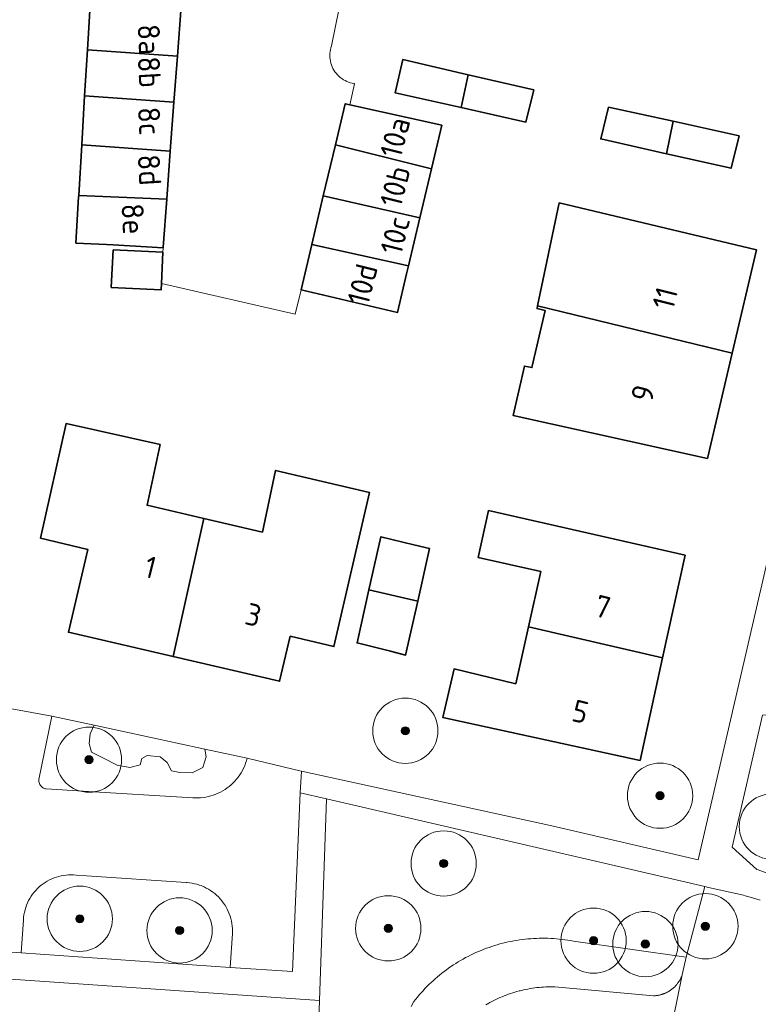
# Model space of a CAD drawing. Extents: x 154222 to 160093, y 456746 to 462495.
# Tile 62 of 254: x 157859 to 157904, y 460652 to 460712. Entities that reach past the tile are written whole.
import ezdxf
from ezdxf.enums import TextEntityAlignment as Align

# ---------------------------------------------------------------- set-up
doc = ezdxf.new("R2010")
doc.units = 0
doc.header["$LTSCALE"] = 0.75
doc.layers.get('0').update_dxf_attribs({"linetype": 'CONTINUOUS'})
for name, color, linetype, lineweight in [('B-XX-GR-BEPLANTING_CULTUUR_BOSPLANTSOEN-GV', 252, 'CONTINUOUS', 18), ('B-XX-GR-BEPLANTING_CULTUUR_HEESTERS-GV', 252, 'CONTINUOUS', 18), ('B-XX-GR-BOOM-S', 252, 'CONTINUOUS', 25), ('B-XX-OG-BEBOUWING-GV', 6, 'CONTINUOUS', 35), ('B-XX-OG-BEBOUWING-T18', 1, 'CONTINUOUS', 18), ('B-XX-OG-TERREIN_CULTUURSCHEIDING-GV', 252, 'CONTINUOUS', 18), ('B-XX-OG-TERREIN_ERF-GV', 252, 'CONTINUOUS', 18), ('B-XX-VH-VERHARDING_BETONSTRAATSTEEN-GV', 252, 'CONTINUOUS', 18), ('B-XX-VH-VERHARDING_STRAATBAKSTEEN-GV', 252, 'CONTINUOUS', 18), ('B-XX-VH-VERHARDING_TEGEL-GV', 252, 'CONTINUOUS', 18)]:
    doc.layers.add(name, color=color, linetype=linetype, lineweight=lineweight)
doc.styles.add('NLCS-ISO-M-T18', font='NLCS-ISO.ttf', dxfattribs={"height": 1.8})

# ---------------------------------------------------------------- blocks, each defined once
blk = doc.blocks.new('SGR-BOOM_01-SO')
at = {"linetype": 'ByBlock', "lineweight": 18}
h = blk.add_hatch(color=0, dxfattribs=at)
h.dxf.hatch_style = 1
edge = h.paths.add_edge_path()
edge.add_arc((0, 0), 0.25, 0, 360)
at = {"color": 0, "linetype": 'ByBlock', "lineweight": 18}
for radius in [2, 0.25]:
    blk.add_circle((0, 0), radius, dxfattribs=at)

msp = doc.modelspace()

# ---------------------------------------------------------------- linework, layer by layer
at = {"layer": 'B-XX-GR-BEPLANTING_CULTUUR_BOSPLANTSOEN-GV'}
msp.add_lwpolyline([(157882.959, 460651.792), (157883.126, 460652.084), (157883.234, 460652.222), (157883.344, 460652.357), (157883.456, 460652.491), (157883.571, 460652.622), (157883.688, 460652.752), (157883.808, 460652.879), (157883.929, 460653.005), (157884.053, 460653.128), (157884.179, 460653.249), (157884.307, 460653.368), (157884.437, 460653.484), (157884.569, 460653.598), (157884.703, 460653.71), (157884.839, 460653.82), (157884.977, 460653.927), (157885.117, 460654.032), (157885.258, 460654.134), (157885.402, 460654.234), (157885.547, 460654.331), (157885.693, 460654.426), (157885.842, 460654.518), (157885.992, 460654.607), (157886.143, 460654.694), (157886.296, 460654.778), (157886.451, 460654.859), (157886.607, 460654.938), (157886.764, 460655.014), (157886.922, 460655.087), (157887.082, 460655.158), (157887.243, 460655.225), (157887.405, 460655.29), (157887.569, 460655.352), (157887.733, 460655.411), (157887.898, 460655.467), (157888.065, 460655.521), (157888.232, 460655.571), (157888.4, 460655.618), (157888.569, 460655.663), (157888.739, 460655.704), (157888.909, 460655.743), (157889.08, 460655.778), (157889.251, 460655.811), (157889.424, 460655.84), (157889.596, 460655.867), (157889.769, 460655.89), (157889.943, 460655.911), (157890.117, 460655.928), (157890.291, 460655.942), (157890.465, 460655.953), (157890.639, 460655.962), (157890.814, 460655.967), (157890.988, 460655.969), (157891.163, 460655.968), (157891.338, 460655.964), (157891.512, 460655.957), (157891.686, 460655.946), (157891.861, 460655.933), (157892.034, 460655.917), (157892.208, 460655.898), (157892.381, 460655.875), (157892.554, 460655.85), (157892.726, 460655.821), (157892.898, 460655.79), (157899.821, 460654.805), (157900.963, 460659.136), (157877.771, 460664.517), (157877.345, 460652.151), (157876.674, 460632.663)], dxfattribs=at)
at = {"layer": 'B-XX-GR-BEPLANTING_CULTUUR_HEESTERS-GV'}
for points in [[(157908.18, 460667.995), (157908.847, 460670.842), (157906.698, 460669.905), (157905.448, 460669.71), (157904.481, 460669.642), (157902.63, 460661.559), (157904.131, 460660.183), (157904.166, 460660.172), (157904.678, 460660.002), (157905.188, 460659.825), (157905.694, 460659.641), (157906.198, 460659.449), (157906.233, 460659.435), (157906.865, 460661.835)], [(157863.534, 460669.021), (157860.941, 460669.58), (157860.159, 460665.697), (157860.154, 460665.634), (157860.157, 460665.571), (157860.168, 460665.508), (157860.187, 460665.448), (157860.213, 460665.39), (157860.246, 460665.336), (157860.286, 460665.287), (157860.332, 460665.243), (157860.382, 460665.205), (157860.438, 460665.174), (157860.496, 460665.15), (157860.558, 460665.133), (157860.607, 460665.126), (157862.864, 460664.978), (157869.579, 460664.572), (157869.739, 460664.565), (157869.899, 460664.565), (157870.058, 460664.574), (157870.218, 460664.59), (157870.376, 460664.615), (157870.532, 460664.647), (157870.687, 460664.687), (157870.84, 460664.735), (157870.99, 460664.791), (157871.137, 460664.853), (157871.281, 460664.923), (157871.421, 460665.001), (157871.557, 460665.085), (157871.688, 460665.176), (157871.815, 460665.273), (157871.937, 460665.376), (157872.054, 460665.486), (157872.165, 460665.601), (157872.27, 460665.722), (157872.369, 460665.847), (157872.462, 460665.978), (157872.547, 460666.113), (157872.626, 460666.252), (157872.698, 460666.394), (157872.763, 460666.541), (157872.821, 460666.69), (157872.87, 460666.842), (157872.912, 460666.995), (157872.913, 460666.998), (157870.32, 460667.557), (157870.404, 460667.08), (157870.191, 460666.427), (157869.55, 460666.114), (157868.784, 460666.126), (157868.282, 460666.226), (157868.006, 460666.729), (157867.591, 460667.093), (157866.787, 460667.168), (157866.461, 460666.98), (157866.36, 460666.59), (157865.732, 460666.427), (157864.954, 460666.578), (157864.037, 460667.055), (157863.384, 460667.381), (157863.223, 460667.911), (157863.296, 460668.498)], [(157870.32, 460667.557), (157863.534, 460669.021), (157863.296, 460668.498), (157863.223, 460667.911), (157863.384, 460667.381), (157864.037, 460667.055), (157864.954, 460666.578), (157865.732, 460666.427), (157866.36, 460666.59), (157866.461, 460666.98), (157866.787, 460667.168), (157867.591, 460667.093), (157868.006, 460666.729), (157868.282, 460666.226), (157868.784, 460666.126), (157869.55, 460666.114), (157870.191, 460666.427), (157870.404, 460667.08)], [(157862.275, 460659.848), (157862.123, 460659.853), (157861.97, 460659.85), (157861.818, 460659.839), (157861.667, 460659.819), (157861.517, 460659.792), (157861.369, 460659.758), (157861.223, 460659.715), (157861.079, 460659.665), (157860.938, 460659.607), (157860.8, 460659.542), (157860.665, 460659.47), (157860.535, 460659.391), (157860.409, 460659.305), (157860.288, 460659.213), (157860.172, 460659.114), (157860.061, 460659.01), (157859.955, 460658.9), (157859.856, 460658.784), (157859.763, 460658.664), (157859.676, 460658.538), (157859.596, 460658.409), (157859.523, 460658.275), (157859.457, 460658.137), (157859.398, 460657.997), (157859.347, 460657.853), (157859.303, 460657.707), (157859.267, 460657.559), (157859.239, 460657.409), (157859.219, 460657.258), (157859.207, 460657.106), (157859.206, 460657.096), (157859.057, 460655.078), (157871.878, 460654.175), (157872.006, 460656.251), (157872.01, 460656.405), (157872.006, 460656.56), (157871.994, 460656.714), (157871.974, 460656.867), (157871.946, 460657.019), (157871.91, 460657.169), (157871.866, 460657.317), (157871.815, 460657.463), (157871.756, 460657.606), (157871.691, 460657.746), (157871.617, 460657.882), (157871.538, 460658.014), (157871.451, 460658.142), (157871.358, 460658.265), (157871.258, 460658.383), (157871.152, 460658.496), (157871.041, 460658.603), (157870.925, 460658.704), (157870.803, 460658.799), (157870.677, 460658.888), (157870.546, 460658.97), (157870.411, 460659.045), (157870.272, 460659.113), (157870.13, 460659.174), (157869.985, 460659.227), (157869.838, 460659.273), (157869.688, 460659.311), (157869.537, 460659.342), (157869.384, 460659.364), (157869.23, 460659.379), (157869.173, 460659.382), (157863.062, 460659.801), (157862.427, 460659.835)]]:
    msp.add_lwpolyline(points, close=True, dxfattribs=at)
msp.add_lwpolyline([(157887.542, 460651.888), (157887.635, 460651.942), (157887.662, 460651.957), (157887.783, 460652.025), (157887.905, 460652.09), (157888.028, 460652.153), (157888.152, 460652.214), (157888.277, 460652.272), (157888.404, 460652.329), (157888.531, 460652.383), (157888.659, 460652.435), (157888.788, 460652.485), (157888.918, 460652.532), (157889.049, 460652.578), (157889.181, 460652.621), (157889.313, 460652.661), (157889.446, 460652.7), (157889.579, 460652.736), (157889.629, 460652.748), (157889.633, 460652.75), (157889.713, 460652.77), (157889.848, 460652.801), (157889.983, 460652.83), (157890.119, 460652.857), (157890.255, 460652.881), (157890.392, 460652.903), (157890.529, 460652.922), (157890.666, 460652.94), (157890.804, 460652.954), (157890.942, 460652.967), (157891.08, 460652.977), (157891.218, 460652.984), (157891.356, 460652.989), (157891.494, 460652.992), (157891.633, 460652.992), (157891.771, 460652.99), (157897.812, 460652.442), (157897.846, 460652.443), (157897.879, 460652.445), (157897.913, 460652.447), (157897.946, 460652.45), (157897.98, 460652.454), (157898.013, 460652.458), (157898.047, 460652.463), (157898.08, 460652.468), (157898.113, 460652.474), (157898.146, 460652.48), (157898.179, 460652.487), (157898.212, 460652.495), (157898.245, 460652.503), (157898.277, 460652.512), (157898.31, 460652.521), (157898.342, 460652.531), (157898.374, 460652.541), (157898.406, 460652.552), (157898.437, 460652.564), (157898.469, 460652.576), (157898.5, 460652.589), (157898.531, 460652.602), (157898.562, 460652.616), (157898.592, 460652.63), (157898.622, 460652.645), (157898.652, 460652.66), (157898.682, 460652.676), (157898.712, 460652.693), (157898.741, 460652.709), (157898.769, 460652.727), (157898.798, 460652.745), (157898.826, 460652.763), (157898.854, 460652.782), (157898.881, 460652.802), (157898.909, 460652.821), (157898.935, 460652.842), (157898.962, 460652.863), (157898.988, 460652.884), (157899.014, 460652.906), (157899.039, 460652.928), (157899.064, 460652.951), (157899.089, 460652.974), (157899.113, 460652.997), (157899.137, 460653.021), (157899.16, 460653.045), (157899.183, 460653.07), (157899.205, 460653.095), (157899.227, 460653.121), (157899.249, 460653.147), (157899.27, 460653.173), (157899.29, 460653.2), (157899.31, 460653.227), (157899.33, 460653.254), (157899.349, 460653.282), (157899.368, 460653.31), (157899.386, 460653.338), (157899.404, 460653.367), (157899.421, 460653.396), (157899.438, 460653.425), (157899.454, 460653.455), (157899.469, 460653.484), (157899.484, 460653.514), (157899.499, 460653.545), (157899.513, 460653.576), (157899.527, 460653.606), (157899.54, 460653.637), (157899.552, 460653.669), (157899.564, 460653.7), (157899.575, 460653.732), (157899.821, 460654.805), (157892.898, 460655.79), (157892.726, 460655.821), (157892.554, 460655.85), (157892.381, 460655.875), (157892.208, 460655.898), (157892.034, 460655.917), (157891.861, 460655.933), (157891.686, 460655.946), (157891.512, 460655.957), (157891.338, 460655.964), (157891.163, 460655.968), (157890.988, 460655.969), (157890.814, 460655.967), (157890.639, 460655.962), (157890.465, 460655.953), (157890.291, 460655.942), (157890.117, 460655.928), (157889.943, 460655.911), (157889.769, 460655.89), (157889.596, 460655.867), (157889.424, 460655.84), (157889.251, 460655.811), (157889.08, 460655.778), (157888.909, 460655.743), (157888.739, 460655.704), (157888.569, 460655.663), (157888.4, 460655.618), (157888.232, 460655.571), (157888.065, 460655.521), (157887.898, 460655.467), (157887.733, 460655.411), (157887.569, 460655.352), (157887.405, 460655.29), (157887.243, 460655.225), (157887.082, 460655.158), (157886.922, 460655.087), (157886.764, 460655.014), (157886.607, 460654.938), (157886.451, 460654.859), (157886.296, 460654.778), (157886.143, 460654.694), (157885.992, 460654.607), (157885.842, 460654.518), (157885.693, 460654.426), (157885.547, 460654.331), (157885.402, 460654.234), (157885.258, 460654.134), (157885.117, 460654.032), (157884.977, 460653.927), (157884.839, 460653.82), (157884.703, 460653.71), (157884.569, 460653.598), (157884.437, 460653.484), (157884.307, 460653.368), (157884.179, 460653.249), (157884.053, 460653.128), (157883.929, 460653.005), (157883.808, 460652.879), (157883.688, 460652.752), (157883.571, 460652.622), (157883.456, 460652.491), (157883.344, 460652.357), (157883.234, 460652.222), (157883.126, 460652.084), (157882.959, 460651.792)], dxfattribs=at)
at = {"layer": 'B-XX-OG-BEBOUWING-GV'}
for points in [[(157868.864, 460713.096), (157863.309, 460713.511), (157863.124, 460710.421), (157868.635, 460710.023)], [(157868.635, 460710.023), (157863.124, 460710.421), (157862.955, 460707.6), (157868.426, 460707.209)], [(157886.444, 460708.888), (157882.446, 460709.815), (157881.974, 460707.788), (157886.018, 460706.878)], [(157890.476, 460707.954), (157886.444, 460708.888), (157886.018, 460706.878), (157889.992, 460705.983)], [(157868.426, 460707.209), (157862.955, 460707.6), (157862.775, 460704.588), (157868.203, 460704.213)], [(157879.202, 460707.049), (157878.918, 460707.113), (157878.318, 460704.583), (157884.207, 460703.125), (157884.837, 460705.79)], [(157899.016, 460706.032), (157895.061, 460706.896), (157894.581, 460704.952), (157898.598, 460704.048)], [(157903.066, 460705.147), (157899.016, 460706.032), (157898.598, 460704.048), (157902.564, 460703.156)], [(157868.203, 460704.213), (157862.775, 460704.588), (157862.59, 460701.494), (157867.984, 460701.269)], [(157884.207, 460703.125), (157878.318, 460704.583), (157877.579, 460701.463), (157883.495, 460700.113)], [(157867.984, 460701.269), (157862.59, 460701.494), (157862.585, 460701.404), (157862.416, 460698.574), (157864.298, 460698.481), (157864.712, 460698.461), (157867.762, 460698.273), (157867.764, 460698.311)], [(157883.495, 460700.113), (157877.579, 460701.463), (157876.871, 460698.477), (157882.801, 460697.171)], [(157892.025, 460701.046), (157890.71, 460694.726), (157902.627, 460691.818), (157904.117, 460698.163)], [(157864.697, 460698.161), (157864.584, 460695.849), (157867.636, 460695.699), (157867.655, 460696.089), (157867.749, 460698.01)], [(157882.801, 460697.171), (157876.871, 460698.477), (157876.215, 460695.71), (157882.127, 460694.317), (157882.686, 460696.684)], [(157890.71, 460694.726), (157890.673, 460694.557), (157891.162, 460694.445), (157890.36, 460690.936), (157889.899, 460691.037), (157889.216, 460688.001), (157901.114, 460685.373), (157902.627, 460691.818)], [(157867.581, 460686.236), (157861.823, 460687.51), (157860.254, 460680.485), (157863.149, 460679.796), (157861.959, 460674.72), (157868.376, 460673.229), (157870.258, 460681.692), (157866.779, 460682.502)], [(157870.258, 460681.692), (157868.376, 460673.229), (157874.899, 460671.713), (157875.556, 460674.472), (157878.231, 460673.838), (157880.414, 460683.283), (157874.65, 460684.641), (157873.846, 460680.857)], [(157899.751, 460679.45), (157887.705, 460682.182), (157887.075, 460679.295), (157890.909, 460678.439), (157890.151, 460675.057), (157898.369, 460673.157)], [(157883.127, 460680.083), (157881.11, 460680.57), (157880.377, 460677.318), (157883.366, 460676.627), (157884.092, 460679.85)], [(157883.366, 460676.627), (157880.377, 460677.318), (157879.645, 460674.071), (157881.687, 460673.559), (157882.621, 460673.325)], [(157898.369, 460673.157), (157890.151, 460675.057), (157889.369, 460671.569), (157885.587, 460672.474), (157884.905, 460669.487), (157896.987, 460666.867)]]:
    msp.add_lwpolyline(points, close=True, dxfattribs=at)
at = {"layer": 'B-XX-OG-TERREIN_CULTUURSCHEIDING-GV'}
for points in [[(157904.341, 460658.302), (157903.884, 460658.441), (157903.425, 460658.573), (157903.317, 460658.603), (157901.18, 460659.086), (157900.963, 460659.136), (157899.821, 460654.805), (157899.575, 460653.732), (157898.211, 460647.088)], [(157898.211, 460647.088), (157899.575, 460653.732), (157899.564, 460653.7), (157899.552, 460653.669), (157899.54, 460653.637), (157899.527, 460653.606), (157899.513, 460653.576), (157899.499, 460653.545), (157899.484, 460653.514), (157899.469, 460653.484), (157899.454, 460653.455), (157899.438, 460653.425), (157899.421, 460653.396), (157899.404, 460653.367), (157899.386, 460653.338), (157899.368, 460653.31), (157899.349, 460653.282), (157899.33, 460653.254), (157899.31, 460653.227), (157899.29, 460653.2), (157899.27, 460653.173), (157899.249, 460653.147), (157899.227, 460653.121), (157899.205, 460653.095), (157899.183, 460653.07), (157899.16, 460653.045), (157899.137, 460653.021), (157899.113, 460652.997), (157899.089, 460652.974), (157899.064, 460652.951), (157899.039, 460652.928), (157899.014, 460652.906), (157898.988, 460652.884), (157898.962, 460652.863), (157898.935, 460652.842), (157898.909, 460652.821), (157898.881, 460652.802), (157898.854, 460652.782), (157898.826, 460652.763), (157898.798, 460652.745), (157898.769, 460652.727), (157898.741, 460652.709), (157898.712, 460652.693), (157898.682, 460652.676), (157898.652, 460652.66), (157898.622, 460652.645), (157898.592, 460652.63), (157898.562, 460652.616), (157898.531, 460652.602), (157898.5, 460652.589), (157898.469, 460652.576), (157898.437, 460652.564), (157898.406, 460652.552), (157898.374, 460652.541), (157898.342, 460652.531), (157898.31, 460652.521), (157898.277, 460652.512), (157898.245, 460652.503), (157898.212, 460652.495), (157898.179, 460652.487), (157898.146, 460652.48), (157898.113, 460652.474), (157898.08, 460652.468), (157898.047, 460652.463), (157898.013, 460652.458), (157897.98, 460652.454), (157897.946, 460652.45), (157897.913, 460652.447), (157897.879, 460652.445), (157897.846, 460652.443), (157897.812, 460652.442), (157891.771, 460652.99), (157891.633, 460652.992), (157891.494, 460652.992), (157891.356, 460652.989), (157891.218, 460652.984), (157891.08, 460652.977), (157890.942, 460652.967), (157890.804, 460652.954), (157890.666, 460652.94), (157890.529, 460652.922), (157890.392, 460652.903), (157890.255, 460652.881), (157890.119, 460652.857), (157889.983, 460652.83), (157889.848, 460652.801), (157889.713, 460652.77), (157889.633, 460652.75), (157889.629, 460652.748), (157889.579, 460652.736), (157889.446, 460652.7), (157889.313, 460652.661), (157889.181, 460652.621), (157889.049, 460652.578), (157888.918, 460652.532), (157888.788, 460652.485), (157888.659, 460652.435), (157888.531, 460652.383), (157888.404, 460652.329), (157888.277, 460652.272), (157888.152, 460652.214), (157888.028, 460652.153), (157887.905, 460652.09), (157887.783, 460652.025), (157887.662, 460651.957), (157887.635, 460651.942), (157887.542, 460651.888)]]:
    msp.add_lwpolyline(points, dxfattribs=at)
at = {"layer": 'B-XX-OG-TERREIN_ERF-GV'}
for points in [[(157880.339, 460721.806), (157878.075, 460710.649), (157878.04, 460710.536), (157878.012, 460710.421), (157877.993, 460710.304), (157877.981, 460710.186), (157877.978, 460710.068), (157877.982, 460709.95), (157877.994, 460709.832), (157878.015, 460709.716), (157878.043, 460709.601), (157878.078, 460709.488), (157878.122, 460709.378), (157878.172, 460709.271), (157878.23, 460709.168), (157878.295, 460709.069), (157878.366, 460708.974), (157878.443, 460708.885), (157878.527, 460708.8), (157878.615, 460708.722), (157878.709, 460708.65), (157878.808, 460708.584), (157878.91, 460708.526), (157879.017, 460708.474), (157879.126, 460708.43), (157879.239, 460708.393), (157879.354, 460708.363), (157879.47, 460708.342), (157879.499, 460708.338), (157879.202, 460707.049), (157884.837, 460705.79), (157884.207, 460703.125), (157883.495, 460700.113), (157882.801, 460697.171), (157882.686, 460696.684), (157882.127, 460694.317), (157876.215, 460695.71), (157875.863, 460694.224), (157867.655, 460696.089), (157867.636, 460695.699), (157864.584, 460695.849), (157864.697, 460698.161), (157867.749, 460698.01), (157867.762, 460698.273), (157864.712, 460698.461), (157864.298, 460698.481), (157862.416, 460698.574), (157862.585, 460701.404), (157862.59, 460701.494), (157862.775, 460704.588), (157862.955, 460707.6), (157863.124, 460710.421), (157863.309, 460713.511)], [(157858.501, 460670.037), (157860.941, 460669.58), (157863.534, 460669.021), (157870.32, 460667.557), (157872.913, 460666.998), (157876.215, 460666.21), (157876.252, 460666.202), (157891.573, 460662.86), (157900.551, 460660.77), (157909.111, 460697.752), (157908.476, 460697.901), (157909.05, 460700.38), (157907.452, 460700.737), (157908.172, 460703.882), (157908.781, 460706.538), (157909.915, 460711.486), (157910.486, 460713.978)], [(157858.183, 460622.484), (157865.514, 460621.001), (157860.456, 460594.852), (157858.967, 460587.814), (157866.829, 460586.244), (157875.163, 460584.581), (157875.458, 460585.587), (157877.803, 460585.104), (157898.739, 460580.796), (157902.701, 460600.47), (157903.702, 460605.443), (157907.915, 460626.362), (157876.674, 460632.663), (157877.345, 460652.151), (157845.715, 460654.335)]]:
    msp.add_lwpolyline(points, dxfattribs=at)
for points in [[(157886.444, 460708.888), (157890.476, 460707.954), (157889.992, 460705.983), (157886.018, 460706.878), (157881.974, 460707.788), (157882.446, 460709.815)], [(157899.016, 460706.032), (157903.066, 460705.147), (157902.564, 460703.156), (157898.598, 460704.048), (157894.581, 460704.952), (157895.061, 460706.896)], [(157890.71, 460694.726), (157892.025, 460701.046), (157904.117, 460698.163), (157902.627, 460691.818), (157901.114, 460685.373), (157889.216, 460688.001), (157889.899, 460691.037), (157890.36, 460690.936), (157891.162, 460694.445), (157890.673, 460694.557)], [(157867.581, 460686.236), (157866.779, 460682.502), (157870.258, 460681.692), (157873.846, 460680.857), (157874.65, 460684.641), (157880.414, 460683.283), (157878.231, 460673.838), (157875.556, 460674.472), (157874.899, 460671.713), (157868.376, 460673.229), (157861.959, 460674.72), (157863.149, 460679.796), (157860.254, 460680.485), (157861.823, 460687.51)], [(157890.151, 460675.057), (157890.909, 460678.439), (157887.075, 460679.295), (157887.705, 460682.182), (157899.751, 460679.45), (157898.369, 460673.157), (157896.987, 460666.867), (157884.905, 460669.487), (157885.587, 460672.474), (157889.369, 460671.569)], [(157880.377, 460677.318), (157881.11, 460680.57), (157883.127, 460680.083), (157884.092, 460679.85), (157883.366, 460676.627), (157882.621, 460673.325), (157881.687, 460673.559), (157879.645, 460674.071)]]:
    msp.add_lwpolyline(points, close=True, dxfattribs=at)
at = {"layer": 'B-XX-VH-VERHARDING_BETONSTRAATSTEEN-GV'}
msp.add_lwpolyline([(157868.864, 460713.096), (157868.635, 460710.023), (157868.426, 460707.209), (157868.203, 460704.213), (157867.984, 460701.269), (157867.764, 460698.311), (157867.762, 460698.273), (157867.749, 460698.01), (157867.655, 460696.089), (157875.863, 460694.224), (157876.215, 460695.71), (157876.871, 460698.477), (157877.579, 460701.463), (157878.318, 460704.583), (157878.918, 460707.113), (157879.202, 460707.049), (157879.499, 460708.338), (157879.47, 460708.342), (157879.354, 460708.363), (157879.239, 460708.393), (157879.126, 460708.43), (157879.017, 460708.474), (157878.91, 460708.526), (157878.808, 460708.584), (157878.709, 460708.65), (157878.615, 460708.722), (157878.527, 460708.8), (157878.443, 460708.885), (157878.366, 460708.974), (157878.295, 460709.069), (157878.23, 460709.168), (157878.172, 460709.271), (157878.122, 460709.378), (157878.078, 460709.488), (157878.043, 460709.601), (157878.015, 460709.716), (157877.994, 460709.832), (157877.982, 460709.95), (157877.978, 460710.068), (157877.981, 460710.186), (157877.993, 460710.304), (157878.012, 460710.421), (157878.04, 460710.536), (157878.075, 460710.649), (157880.339, 460721.806)], dxfattribs=at)
at = {"layer": 'B-XX-VH-VERHARDING_STRAATBAKSTEEN-GV'}
msp.add_lwpolyline([(157853.46, 460655.46), (157859.057, 460655.078), (157859.206, 460657.096), (157859.207, 460657.106), (157859.219, 460657.258), (157859.239, 460657.409), (157859.267, 460657.559), (157859.303, 460657.707), (157859.347, 460657.853), (157859.398, 460657.997), (157859.457, 460658.137), (157859.523, 460658.275), (157859.596, 460658.409), (157859.676, 460658.538), (157859.763, 460658.664), (157859.856, 460658.784), (157859.955, 460658.9), (157860.061, 460659.01), (157860.172, 460659.114), (157860.288, 460659.213), (157860.409, 460659.305), (157860.535, 460659.391), (157860.665, 460659.47), (157860.8, 460659.542), (157860.938, 460659.607), (157861.079, 460659.665), (157861.223, 460659.715), (157861.369, 460659.758), (157861.517, 460659.792), (157861.667, 460659.819), (157861.818, 460659.839), (157861.97, 460659.85), (157862.123, 460659.853), (157862.275, 460659.848), (157862.427, 460659.835), (157863.062, 460659.801), (157869.173, 460659.382), (157869.23, 460659.379), (157869.384, 460659.364), (157869.537, 460659.342), (157869.688, 460659.311), (157869.838, 460659.273), (157869.985, 460659.227), (157870.13, 460659.174), (157870.272, 460659.113), (157870.411, 460659.045), (157870.546, 460658.97), (157870.677, 460658.888), (157870.803, 460658.799), (157870.925, 460658.704), (157871.041, 460658.603), (157871.152, 460658.496), (157871.258, 460658.383), (157871.358, 460658.265), (157871.451, 460658.142), (157871.538, 460658.014), (157871.617, 460657.882), (157871.691, 460657.746), (157871.756, 460657.606), (157871.815, 460657.463), (157871.866, 460657.317), (157871.91, 460657.169), (157871.946, 460657.019), (157871.974, 460656.867), (157871.994, 460656.714), (157872.006, 460656.56), (157872.01, 460656.405), (157872.006, 460656.251), (157871.878, 460654.175), (157875.689, 460653.939), (157875.894, 460658.689), (157876.169, 460664.871), (157876.252, 460666.202), (157876.215, 460666.21), (157872.913, 460666.998), (157872.912, 460666.995), (157872.87, 460666.842), (157872.821, 460666.69), (157872.763, 460666.541), (157872.698, 460666.394), (157872.626, 460666.252), (157872.547, 460666.113), (157872.462, 460665.978), (157872.369, 460665.847), (157872.27, 460665.722), (157872.165, 460665.601), (157872.054, 460665.486), (157871.937, 460665.376), (157871.815, 460665.273), (157871.688, 460665.176), (157871.557, 460665.085), (157871.421, 460665.001), (157871.281, 460664.923), (157871.137, 460664.853), (157870.99, 460664.791), (157870.84, 460664.735), (157870.687, 460664.687), (157870.532, 460664.647), (157870.376, 460664.615), (157870.218, 460664.59), (157870.058, 460664.574), (157869.899, 460664.565), (157869.739, 460664.565), (157869.579, 460664.572), (157862.864, 460664.978), (157860.607, 460665.126), (157860.558, 460665.133), (157860.496, 460665.15), (157860.438, 460665.174), (157860.382, 460665.205), (157860.332, 460665.243), (157860.286, 460665.287), (157860.246, 460665.336), (157860.213, 460665.39), (157860.187, 460665.448), (157860.168, 460665.508), (157860.157, 460665.571), (157860.154, 460665.634), (157860.159, 460665.697), (157860.941, 460669.58), (157858.501, 460670.037)], dxfattribs=at)
at = {"layer": 'B-XX-VH-VERHARDING_TEGEL-GV'}
for points in [[(157909.111, 460697.752), (157900.551, 460660.77), (157891.573, 460662.86), (157876.252, 460666.202), (157876.169, 460664.871), (157877.771, 460664.517), (157900.963, 460659.136), (157901.18, 460659.086), (157903.317, 460658.603), (157903.425, 460658.573), (157903.884, 460658.441), (157904.341, 460658.302)], [(157904.678, 460660.002), (157904.166, 460660.172), (157904.131, 460660.183), (157902.63, 460661.559), (157904.481, 460669.642)]]:
    msp.add_lwpolyline(points, dxfattribs=at)
msp.add_lwpolyline([(157877.771, 460664.517), (157876.169, 460664.871), (157875.894, 460658.689), (157875.689, 460653.939), (157871.878, 460654.175), (157859.057, 460655.078), (157853.46, 460655.46), (157840.013, 460656.357), (157837.377, 460656.551), (157833.694, 460656.82), (157833.786, 460655.069), (157836.69, 460654.875), (157845.674, 460654.193), (157845.715, 460654.335), (157877.345, 460652.151)], close=True, dxfattribs=at)

# ---------------------------------------------------------------- block references
at = {"layer": 'B-XX-GR-BOOM-S'}
for p in [(157882.604, 460668.683), (157863.223, 460666.911), (157898.212, 460664.704), (157905.061, 460662.815), (157884.953, 460660.549), (157862.659, 460657.16), (157868.773, 460656.446), (157881.561, 460656.575), (157900.987, 460656.703), (157894.138, 460655.821), (157897.313, 460655.61)]:
    msp.add_blockref('SGR-BOOM_01-SO', p, dxfattribs=at)

# ---------------------------------------------------------------- texts
at = {"layer": 'B-XX-OG-BEBOUWING-T18', "style": 'NLCS-ISO-M-T18'}
for s, rotation, p in [('8a', 273.5, (157866.917, 460711.05)), ('8b', 273.5, (157866.929, 460709.05)), ('8c', 273.5, (157866.929, 460706.05)), ('10a', 75.9, (157881.979, 460705.05)), ('8d', 273.5, (157866.929, 460703.05)), ('10b', 75.9, (157881.979, 460702.05)), ('8e', 273.5, (157865.929, 460700.05)), ('10c', 75.9, (157881.979, 460699.05)), ('10d', 75.9, (157879.979, 460696.05)), ('11', 75.9, (157898.517, 460695.195)), ('9', 75.9, (157897.164, 460689.369)), ('1', 346.1, (157866.988, 460678.702)), ('7', 346.4, (157894.704, 460676.276)), ('3', 346.1, (157873.296, 460675.784)), ('5', 346.4, (157893.326, 460669.852))]:
    msp.add_text(s, height=1.35, rotation=rotation, dxfattribs=at).set_placement(p, align=Align.MIDDLE_CENTER)

doc.saveas('drawing.dxf')
